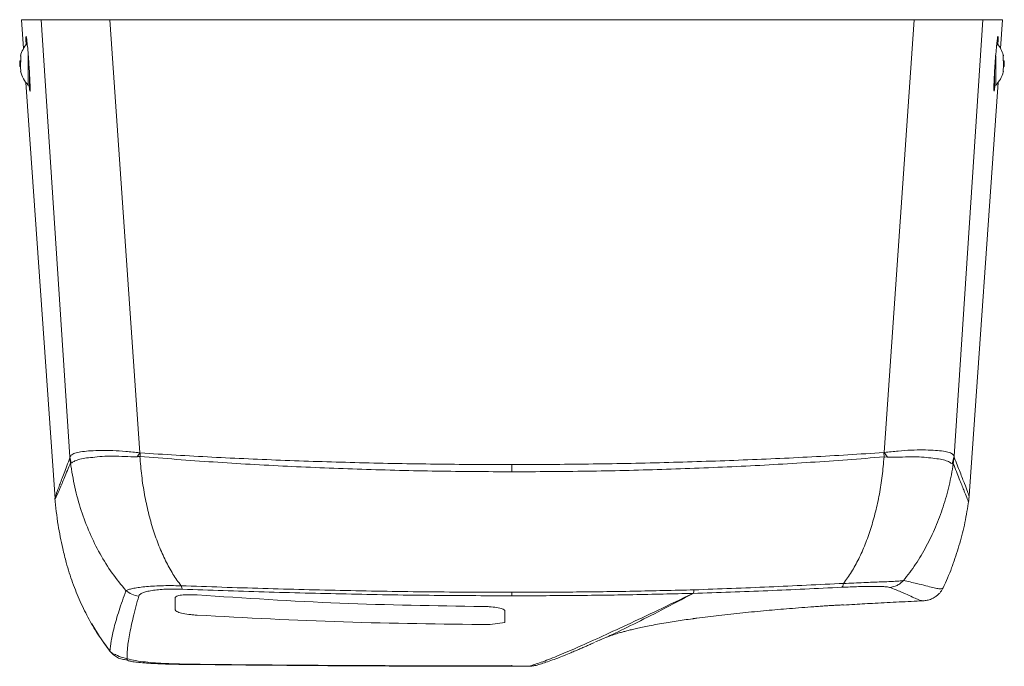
# Model space of a CAD drawing. Header units: millimetres. Extents: x 22 to 1630, y -978 to 180.
# Tile 7 of 9: x 75 to 129, y 145 to 180. Entities that reach past the tile are written whole.
import ezdxf

# ---------------------------------------------------------------- set-up
doc = ezdxf.new("R2010")
doc.units = ezdxf.units.MM

msp = doc.modelspace()

# ---------------------------------------------------------------- linework, layer by layer
at = {"color": 7, "linetype": 'Continuous', "lineweight": 15}
for p, q in [((75.0625, 180.4227), (75.1722, 178.8531)), ((76.1299, 180.4227), (75.0625, 180.4227)), ((76.1299, 180.4227), (77.7076, 156.5387)), ((81.5194, 156.7714), (79.8865, 180.4227)), ((79.8865, 180.4227), (123.8384, 180.4227)), ((123.8384, 180.4227), (122.207, 156.7927)), ((126.0204, 156.5838), (127.595, 180.4227)), ((128.6625, 180.4227), (127.595, 180.4227)), ((128.5527, 178.8531), (128.6625, 180.4227)), ((75.0193, 178.1727), (74.966, 178.1727)), ((74.966, 177.8727), (74.966, 178.1727)), ((75.0193, 178.4335), (75.0193, 178.4649)), ((75.0193, 178.1283), (75.0193, 178.4649)), ((128.7056, 178.1917), (128.7056, 178.4795)), ((128.7056, 178.4518), (128.7056, 178.4795)), ((128.759, 178.1727), (128.707, 178.1727)), ((128.759, 178.1727), (128.759, 177.8727)), ((74.962, 178.0604), (74.962, 177.985)), ((74.966, 177.8727), (75.006, 177.8727)), ((75.0193, 177.612), (75.0193, 177.6861)), ((128.7056, 177.5931), (128.7056, 177.735)), ((128.7151, 177.8727), (128.759, 177.8727)), ((128.7629, 177.985), (128.7629, 178.0604)), ((75.3019, 176.9991), (76.8917, 154.2629)), ((126.8435, 154.41), (128.4231, 176.9991)), ((81.5194, 156.7714), (81.3876, 156.5537)), ((81.4221, 156.5673), (81.4685, 156.5659)), ((81.4685, 156.5659), (81.5325, 156.5698)), ((81.5464, 156.76), (81.5194, 156.7714)), ((122.1895, 156.5423), (122.1728, 156.7781)), ((122.207, 156.7927), (122.1732, 156.7781)), ((122.372, 156.5255), (122.207, 156.7927)), ((125.9165, 156.1612), (126.0202, 156.5841)), ((77.7057, 156.4965), (77.7393, 156.2153)), ((77.7077, 156.5389), (77.7818, 156.2068)), ((77.7393, 156.2153), (77.7811, 156.2067)), ((101.8607, 155.7303), (101.8605, 156.123)), ((122.1894, 156.5407), (122.372, 156.5255)), ((125.9769, 156.1713), (125.9166, 156.1612)), ((125.9772, 156.1734), (126.0225, 156.5309)), ((126.0228, 156.5302), (126.0226, 156.5316)), ((76.9015, 154.2932), (76.9016, 154.2717)), ((76.9027, 154.2552), (76.9049, 154.2491)), ((126.8102, 154.1149), (126.8418, 154.3862)), ((111.759, 149.0912), (111.7934, 149.1835)), ((111.7934, 149.1835), (111.7691, 149.091)), ((111.8052, 149.2821), (111.7934, 149.1835)), ((122.4928, 149.4175), (122.4936, 149.4171)), ((83.4625, 148.856), (83.4625, 148.1843)), ((124.3184, 148.6882), (124.3215, 148.6889)), ((101.4625, 147.5031), (101.4625, 148.1559)), ((119.9825, 148.4605), (119.9825, 148.4606)), ((78.9046, 147.424), (79.3198, 146.7306)), ((100.6626, 147.3849), (101.4625, 147.5031)), ((79.5446, 146.4199), (79.9293, 145.9004)), ((106.4314, 146.4382), (107.1095, 146.7408)), ((101.8504, 145.1073), (102.7976, 145.1096)), ((102.7919, 145.1101), (101.8625, 145.1079))]:
    msp.add_line(p, q, dxfattribs=at)
at = {"color": 8, "linetype": 'Continuous', "lineweight": 15}
for p, q in [((75.4324, 176.8519), (75.4324, 178.4611)), ((128.2925, 178.4567), (128.2925, 176.8519)), ((75.503, 177.4024), (75.503, 176.8227)), ((128.2219, 176.8227), (128.2219, 177.4038)), ((79.8985, 145.9314), (79.9314, 145.902)), ((101.8596, 145.1765), (101.8625, 145.1079))]:
    msp.add_line(p, q, dxfattribs=at)
at = {"color": 7, "linetype": 'Continuous', "lineweight": 15}
for centre, radius, start, end in [((76.562, 178.0604), 1.6, 138.24127, 166.41889), ((127.1629, 178.0604), 1.6, 15.33237, 41.13566), ((76.562, 178.0604), 1.6, 175.9747, 180), ((127.1629, 178.0604), 1.6, 14.24118, 15.33237), ((127.1629, 178.0604), 1.6, 0, 4.0253), ((76.562, 177.985), 1.6, 180, 184.0253), ((76.562, 177.985), 1.6, 193.58883, 225.08947), ((127.1629, 177.985), 1.6, 314.91053, 344.86586), ((127.1629, 177.985), 1.6, 344.86586, 345.75372), ((127.1629, 177.985), 1.6, 355.9747, 0), ((75.503, 176.9227), 0.1, 225.08947, 270), ((128.2219, 176.9227), 0.1, 270, 314.91053)]:
    msp.add_arc(centre, radius, start, end, dxfattribs=at)
for points, knots in [([(79.8865, 180.4227), (79.6179, 180.4227), (79.0807, 180.4227), (78.3406, 180.4227), (77.6779, 180.4227), (77.1118, 180.4227), (76.6609, 180.4227), (76.3674, 180.4227), (76.1942, 180.4227), (76.1513, 180.4227), (76.1299, 180.4227)], [0, 0, 0, 0, 0.1348534, 0.26970482, 0.40456865, 0.5394321, 0.67410408, 0.80877708, 0.90438839, 1, 1, 1, 1]), ([(127.595, 180.4227), (127.5606, 180.4227), (127.4918, 180.4227), (127.2147, 180.4227), (126.8146, 180.4227), (126.2951, 180.4227), (125.6704, 180.4227), (125.0289, 180.4227), (124.4116, 180.4227), (124.0295, 180.4227), (123.8384, 180.4227)], [0, 0, 0, 0, 0.13485314, 0.2697046, 0.40456857, 0.53943173, 0.67410386, 0.80877697, 0.90438801, 1, 1, 1, 1]), ([(75.4741, 176.8282), (75.4769, 176.8007), (75.4911, 176.6577), (75.5105, 176.5367), (75.5282, 176.5031), (75.5335, 176.6514), (75.5261, 176.9508), (75.5067, 177.3706), (75.4837, 177.7512), (75.4572, 178.1388), (75.4276, 178.5304), (75.3876, 178.9798), (75.3509, 179.3215), (75.3222, 179.515), (75.3044, 179.5422), (75.3011, 179.3878), (75.3052, 179.1986), (75.3132, 179.0445), (75.314, 179.0291)], [0, 0, 0, 0, 0.0174831, 0.0908874, 0.1641148, 0.2371596, 0.3100882, 0.3830163, 0.4560669, 0.4788071, 0.5523186, 0.6258278, 0.6993697, 0.7728091, 0.8460372, 0.9190482, 0.9919401, 1, 1, 1, 1]), ([(128.4102, 179.0141), (128.4145, 179.1153), (128.4239, 179.3368), (128.4228, 179.512), (128.4095, 179.5416), (128.3838, 179.3978), (128.3493, 179.1003), (128.3101, 178.6808), (128.2794, 178.2978), (128.2637, 178.0761), (128.2599, 178.0227)], [0, 0, 0, 0, 0.11737171, 0.25673062, 0.39593103, 0.53526073, 0.67495538, 0.8150807, 0.95549508, 1, 1, 1, 1]), ([(75.0193, 177.6861), (75.0114, 177.7598), (74.9957, 177.9072), (75.0114, 178.0546), (75.0193, 178.1283)], [0, 0, 0, 0, 0.4999999, 1, 1, 1, 1]), ([(128.7056, 177.735), (128.7135, 177.8111), (128.7292, 177.9633), (128.7135, 178.1156), (128.7056, 178.1917)], [0, 0, 0, 0, 0.4999998, 1, 1, 1, 1]), ([(128.2599, 178.0227), (128.2486, 177.854), (128.2262, 177.5167), (128.2035, 177.0673), (128.1923, 176.7266), (128.1938, 176.5303), (128.2078, 176.5084), (128.2277, 176.6124), (128.2447, 176.7728), (128.2506, 176.8288)], [0, 0, 0, 0, 0.1534112, 0.3068359, 0.4599395, 0.61271, 0.7653852, 0.9182242, 1, 1, 1, 1]), ([(77.7076, 156.5387), (77.7344, 156.5822), (77.7881, 156.6692), (78.0238, 156.7757), (78.3726, 156.84), (78.8356, 156.8775), (79.3962, 156.9056), (80.0435, 156.8979), (80.7547, 156.8407), (81.2645, 156.7945), (81.5194, 156.7714)], [0, 0, 0, 0, 0.1249967, 0.2500185, 0.375048, 0.5000823, 0.6250943, 0.750077, 0.8750421, 1, 1, 1, 1]), ([(77.7818, 156.2068), (77.8247, 156.2341), (77.9104, 156.2886), (78.1585, 156.4083), (78.5015, 156.4758), (78.9408, 156.5162), (79.4549, 156.5767), (80.0456, 156.5955), (80.6922, 156.5557), (81.1558, 156.5543), (81.3876, 156.5537)], [0, 0, 0, 0, 0.1250819, 0.2499955, 0.3750401, 0.5000572, 0.6250775, 0.7500495, 0.8750172, 1, 1, 1, 1]), ([(81.3876, 156.5537), (81.3888, 156.5584), (81.3906, 156.5649), (81.3957, 156.5713), (81.3999, 156.574), (81.4047, 156.5749), (81.4126, 156.5734), (81.4181, 156.5699), (81.4221, 156.5673)], [0, 0, 0, 0, 0.297031, 0.4098355, 0.5084935, 0.6050237, 0.7126071, 1, 1, 1, 1]), ([(83.7795, 149.5038), (83.6297, 149.7117), (83.3301, 150.1274), (82.9271, 150.8634), (82.5647, 151.6724), (82.2501, 152.5537), (81.9853, 153.4943), (81.7755, 154.4849), (81.6182, 155.5124), (81.5593, 156.2171), (81.5298, 156.5694)], [0, 0, 0, 0, 0.12499959, 0.25000152, 0.37499994, 0.50000009, 0.6250008, 0.74999868, 0.87500093, 1, 1, 1, 1]), ([(81.5471, 156.7599), (81.5507, 156.7269), (81.556, 156.6776), (81.5512, 156.6107), (81.5371, 156.5811), (81.53, 156.5661)], [0, 0, 0, 0, 0.500355, 0.7483829, 1, 1, 1, 1]), ([(81.53, 156.5661), (82.8638, 156.4612), (85.5314, 156.2514), (89.583, 156.0224), (93.6596, 155.8592), (97.7555, 155.7542), (100.4923, 155.7382), (101.8607, 155.7303)], [0, 0, 0, 0, 0.1999867, 0.40000201, 0.59999978, 0.80000476, 1, 1, 1, 1]), ([(101.8605, 156.123), (100.4634, 156.1285), (97.6845, 156.1396), (93.5483, 156.2192), (89.477, 156.3465), (85.474, 156.5207), (82.8513, 156.6805), (81.5471, 156.7599)], [0, 0, 0, 0, 0.2044311, 0.406608, 0.6065689, 0.804353, 1, 1, 1, 1]), ([(122.1728, 156.7781), (120.867, 156.6973), (118.242, 156.5348), (114.2367, 156.3567), (110.1656, 156.2259), (106.0322, 156.1428), (103.2559, 156.1296), (101.8605, 156.123)], [0, 0, 0, 0, 0.19589589, 0.39380411, 0.59376483, 0.79581725, 1, 1, 1, 1]), ([(122.207, 156.7927), (122.4618, 156.8169), (122.9712, 156.8652), (123.6822, 156.9201), (124.3293, 156.9307), (124.8903, 156.9068), (125.3537, 156.8724), (125.7024, 156.8063), (125.9402, 156.7169), (125.9936, 156.6282), (126.0204, 156.5838)], [0, 0, 0, 0, 0.1249358, 0.2498809, 0.3748466, 0.4998399, 0.6248597, 0.7499205, 0.8749877, 1, 1, 1, 1]), ([(126.0226, 156.5316), (126.0219, 156.5372), (126.0205, 156.5485), (126.0203, 156.5713), (126.0203, 156.5827)], [0, 0, 0, 0, 0.4989767, 1, 1, 1, 1]), ([(77.7076, 156.5378), (77.7076, 156.5284), (77.7075, 156.5097), (77.7063, 156.501), (77.7057, 156.4966)], [0, 0, 0, 0, 0.4999025, 1, 1, 1, 1]), ([(80.7656, 149.247), (80.5091, 149.5573), (79.996, 150.1779), (79.3363, 151.2418), (78.7682, 152.387), (78.3082, 153.6091), (77.9505, 154.8881), (77.8093, 155.7736), (77.7387, 156.2164)], [0, 0, 0, 0, 0.1666665, 0.333333, 0.5000005, 0.666666, 0.8333341, 1, 1, 1, 1]), ([(101.8607, 155.7303), (103.2289, 155.7369), (105.9653, 155.7502), (110.0609, 155.8509), (114.137, 156.0095), (118.1882, 156.2335), (120.8558, 156.4394), (122.1895, 156.5423)], [0, 0, 0, 0, 0.1999957, 0.4, 0.5999978, 0.8000131, 1, 1, 1, 1]), ([(122.1894, 156.5407), (122.1599, 156.1968), (122.101, 155.5089), (121.9425, 154.5068), (121.7347, 153.5405), (121.4743, 152.6225), (121.1664, 151.7613), (120.8127, 150.9692), (120.4202, 150.2468), (120.1287, 149.8365), (119.983, 149.6313)], [0, 0, 0, 0, 0.124994, 0.249999, 0.3749995, 0.4999989, 0.625, 0.7500014, 0.8750042, 1, 1, 1, 1]), ([(122.372, 156.5255), (122.5977, 156.5261), (123.0491, 156.5273), (123.679, 156.5601), (124.255, 156.541), (124.7588, 156.4832), (125.1894, 156.4367), (125.53, 156.3668), (125.7822, 156.2594), (125.8718, 156.1939), (125.9165, 156.1612)], [0, 0, 0, 0, 0.1249875, 0.2499247, 0.3748748, 0.4998754, 0.6249055, 0.7499213, 0.874944, 1, 1, 1, 1]), ([(123.2587, 149.7918), (123.4837, 150.0842), (123.9335, 150.6689), (124.5146, 151.6524), (125.0196, 152.701), (125.4349, 153.8123), (125.766, 154.9705), (125.9066, 155.771), (125.9769, 156.1713)], [0, 0, 0, 0, 0.1666669, 0.3333334, 0.5, 0.6666668, 0.8333335, 1, 1, 1, 1]), ([(76.889, 154.2956), (76.9365, 153.8026), (77.0257, 152.8746), (77.2229, 151.9687), (77.3153, 151.5441)], [0, 0, 0, 0, 0.5312476, 1, 1, 1, 1]), ([(76.9029, 154.2546), (76.9028, 154.255), (76.9027, 154.2559), (76.9026, 154.2582), (76.9024, 154.2608), (76.9022, 154.2636), (76.902, 154.2663), (76.9018, 154.2687), (76.9017, 154.2709), (76.9016, 154.2717), (76.9016, 154.2722)], [0, 0, 0, 0, 0.13795, 0.259957, 0.3787944, 0.5007669, 0.6265855, 0.7539222, 0.8792158, 1, 1, 1, 1]), ([(125.9735, 150.7259), (126.0954, 151.087), (126.3373, 151.8032), (126.6248, 152.9577), (126.754, 153.7525), (126.8183, 154.148)], [0, 0, 0, 0, 0.33821856, 0.670688, 1, 1, 1, 1]), ([(79.8944, 145.9365), (79.6916, 146.206), (79.2858, 146.745), (78.7457, 147.6546), (78.2617, 148.6294), (77.8462, 149.6701), (77.5263, 150.6436), (77.3782, 151.2842), (77.318, 151.5447)], [0, 0, 0, 0, 0.1755018, 0.3510029, 0.5270889, 0.7031943, 0.8792912, 1, 1, 1, 1]), ([(125.9687, 150.7363), (125.9414, 150.6531), (125.7867, 150.1809), (125.5843, 149.747), (125.4176, 149.3895)], [0, 0, 0, 0, 0.1761478, 1, 1, 1, 1]), ([(119.9848, 149.6337), (118.631, 149.5684), (115.9234, 149.4376), (113.1779, 149.3339), (111.8052, 149.2821)], [0, 0, 0, 0, 0.5000032, 1, 1, 1, 1]), ([(119.8758, 149.4208), (119.8987, 149.4378), (119.9443, 149.4718), (119.9713, 149.5798), (119.9848, 149.6337)], [0, 0, 0, 0, 0.5001982, 1, 1, 1, 1]), ([(119.983, 149.6313), (120.1715, 149.6395), (120.5485, 149.656), (121.0848, 149.6786), (121.5891, 149.6991), (122.0508, 149.7173), (122.4597, 149.7335), (122.8045, 149.7493), (123.0841, 149.766), (123.2005, 149.7832), (123.2587, 149.7918)], [0, 0, 0, 0, 0.1250699, 0.2501155, 0.3751431, 0.5001524, 0.6251441, 0.7501141, 0.8750706, 1, 1, 1, 1]), ([(122.4937, 149.4172), (122.6335, 149.4442), (122.8459, 149.4852), (123.0964, 149.6367), (123.2034, 149.7386), (123.2569, 149.7896)], [0, 0, 0, 0, 0.4906518, 0.7453274, 1, 1, 1, 1]), ([(125.4177, 149.3898), (125.3883, 149.3705), (125.3295, 149.3319), (125.1437, 149.342), (124.8761, 149.3977), (124.4974, 149.4985), (124.0079, 149.634), (123.5072, 149.7377), (123.2569, 149.7896)], [0, 0, 0, 0, 0.1666712, 0.3333417, 0.5000114, 0.6666797, 0.8333448, 1, 1, 1, 1]), ([(80.7657, 149.2474), (80.634, 148.8691), (80.3706, 148.1126), (80.1087, 147.2041), (79.9354, 146.4503), (79.9081, 146.1077), (79.8944, 145.9365)], [0, 0, 0, 0, 0.2500201, 0.5000265, 0.7500184, 1, 1, 1, 1]), ([(83.7795, 149.5038), (83.592, 149.5079), (83.217, 149.5161), (82.6923, 149.5091), (82.2097, 149.4882), (81.7816, 149.4533), (81.416, 149.4071), (81.1211, 149.3535), (80.8936, 149.2967), (80.8068, 149.2652), (80.7635, 149.2495)], [0, 0, 0, 0, 0.1250119, 0.2500384, 0.3750794, 0.5000887, 0.625102, 0.7500876, 0.875053, 1, 1, 1, 1]), ([(80.7635, 149.2495), (80.8683, 149.1696), (81.0778, 149.0099), (81.338, 148.9637), (81.4681, 148.9406)], [0, 0, 0, 0, 0.4999995, 1, 1, 1, 1]), ([(81.4681, 148.9406), (81.4846, 148.9723), (81.5176, 149.0356), (81.672, 149.119), (81.8946, 149.1912), (82.1867, 149.2495), (82.5391, 149.2925), (82.9422, 149.319), (83.3845, 149.33), (83.7021, 149.3229), (83.861, 149.3194)], [0, 0, 0, 0, 0.1249181, 0.2498674, 0.3748517, 0.499864, 0.6248907, 0.7499386, 0.8749811, 1, 1, 1, 1]), ([(101.862, 149.15), (100.3427, 149.1546), (97.304, 149.1638), (92.7609, 149.2387), (88.2417, 149.3514), (85.266, 149.4542), (83.7782, 149.5055)], [0, 0, 0, 0, 0.249987, 0.4999865, 0.7499979, 1, 1, 1, 1]), ([(83.7782, 149.5055), (83.789, 149.4643), (83.8106, 149.3819), (83.8442, 149.3402), (83.861, 149.3194)], [0, 0, 0, 0, 0.4998555, 1, 1, 1, 1]), ([(83.861, 149.3194), (85.342, 149.2679), (88.3045, 149.1648), (92.8032, 149.0502), (97.3255, 148.9733), (100.3501, 148.9635), (101.8625, 148.9587)], [0, 0, 0, 0, 0.2499532, 0.4999607, 0.7499805, 1, 1, 1, 1]), ([(111.8052, 149.2821), (110.7043, 149.2558), (108.5024, 149.2032), (105.1844, 149.1591), (102.9694, 149.153), (101.862, 149.15)], [0, 0, 0, 0, 0.3333333, 0.6666667, 1, 1, 1, 1]), ([(101.8625, 148.9587), (101.8624, 148.9791), (101.8622, 149.0198), (101.862, 149.1066), (101.862, 149.15)], [0, 0, 0, 0, 0.500003, 1, 1, 1, 1]), ([(101.8625, 148.9587), (102.9647, 148.9616), (105.1692, 148.9674), (108.4716, 149.0117), (110.6632, 149.0647), (111.759, 149.0912)], [0, 0, 0, 0, 0.33333207, 0.66666509, 1, 1, 1, 1]), ([(111.759, 149.0912), (111.108, 148.7789), (109.8056, 148.1542), (108.1176, 147.3579), (106.6262, 146.6678), (105.3492, 146.0952), (104.2845, 145.6421), (103.4124, 145.2998), (102.9988, 145.1734), (102.7919, 145.1101)], [0, 0, 0, 0, 0.1425804, 0.2852623, 0.4280378, 0.5709033, 0.7138547, 0.8568888, 1, 1, 1, 1]), ([(111.7691, 149.091), (113.1284, 149.1359), (115.8465, 149.2257), (118.5328, 149.3558), (119.8758, 149.4208)], [0, 0, 0, 0, 0.5000593, 1, 1, 1, 1]), ([(119.8758, 149.4208), (120.1915, 149.4346), (120.6648, 149.4553), (121.2225, 149.468), (121.6018, 149.4721), (121.9297, 149.4693), (122.1947, 149.4594), (122.3954, 149.443), (122.4605, 149.4259), (122.4928, 149.4175)], [0, 0, 0, 0, 0.2542377, 0.3811964, 0.5074539, 0.6327168, 0.7569232, 0.8794889, 1, 1, 1, 1]), ([(125.1236, 149.0139), (125.1613, 149.0439), (125.2832, 149.1411), (125.3585, 149.2794), (125.4105, 149.375)], [0, 0, 0, 0, 0.3091589, 1, 1, 1, 1]), ([(125.4105, 149.375), (125.4118, 149.3775), (125.4143, 149.3827), (125.4166, 149.3874), (125.4177, 149.3898)], [0, 0, 0, 0, 0.4998021, 1, 1, 1, 1]), ([(81.4681, 148.9406), (81.3618, 148.5441), (81.1492, 147.7512), (80.9493, 146.7959), (80.8293, 146.002), (80.8302, 145.6397), (80.8306, 145.4586)], [0, 0, 0, 0, 0.2500029, 0.5000048, 0.7500033, 1, 1, 1, 1]), ([(84.6625, 149.003), (84.5836, 149.008), (84.4258, 149.0179), (84.1978, 149.0207), (83.9878, 149.0143), (83.7455, 148.9926), (83.5147, 148.9437), (83.4799, 148.8852), (83.4625, 148.856)], [0, 0, 0, 0, 0.1252982, 0.2505956, 0.3758932, 0.5011914, 0.7505662, 1, 1, 1, 1]), ([(100.2625, 148.3733), (97.6598, 148.4129), (92.4545, 148.4921), (87.2598, 148.8327), (84.6625, 149.003)], [0, 0, 0, 0, 0.5000003, 1, 1, 1, 1]), ([(119.9829, 148.4533), (120.184, 148.4657), (120.7533, 148.5007), (121.7639, 148.5569), (123.0065, 148.6216), (123.8848, 148.6618), (124.3187, 148.6817)], [0, 0, 0, 0, 0.14073308, 0.39845396, 0.70283416, 1, 1, 1, 1]), ([(124.3251, 148.6825), (124.4012, 148.6894), (124.5479, 148.7027), (124.763, 148.7715), (124.9656, 148.8696), (125.0816, 148.9692), (125.1279, 149.0089)], [0, 0, 0, 0, 0.3094681, 0.5957701, 0.8388021, 1, 1, 1, 1]), ([(83.4625, 148.1843), (83.4804, 148.1555), (83.5161, 148.0979), (83.7906, 148.011), (84.1216, 147.9521), (84.4246, 147.9172), (84.5832, 147.9061), (84.6625, 147.9005)], [0, 0, 0, 0, 0.2497234, 0.4994393, 0.7491192, 0.8745593, 1, 1, 1, 1]), ([(101.4625, 148.1559), (101.4447, 148.1831), (101.4092, 148.2375), (101.1347, 148.3091), (100.8031, 148.3504), (100.4999, 148.3692), (100.3416, 148.3719), (100.2625, 148.3733)], [0, 0, 0, 0, 0.2497325, 0.4994407, 0.7491079, 0.874554, 1, 1, 1, 1]), ([(118.3625, 148.3626), (117.9154, 148.3287), (117.0473, 148.263), (115.7496, 148.1516), (114.4646, 148.0287), (113.1985, 147.8934), (112.3638, 147.7874), (111.9625, 147.7365)], [0, 0, 0, 0, 0.2091519, 0.4060911, 0.6075278, 0.8112929, 1, 1, 1, 1]), ([(119.9825, 148.4606), (119.9584, 148.4605), (119.9101, 148.4604), (119.5966, 148.4441), (119.2698, 148.4245), (118.9938, 148.4069), (118.6869, 148.386), (118.4751, 148.3707), (118.3625, 148.3626)], [0, 0, 0, 0, 0.2485322, 0.4987888, 0.6212701, 0.7494026, 0.8666887, 1, 1, 1, 1]), ([(84.6625, 147.9005), (87.3273, 147.7587), (92.6571, 147.4752), (97.9941, 147.415), (100.6626, 147.3849)], [0, 0, 0, 0, 0.4999998, 1, 1, 1, 1]), ([(106.6565, 146.5299), (106.7069, 146.554), (106.8667, 146.6303), (107.1608, 146.7467), (107.5012, 146.8644), (107.7689, 146.9438), (107.9703, 146.9996), (108.1966, 147.0593), (108.4527, 147.1227), (108.7495, 147.1915), (109.0841, 147.2639), (109.6221, 147.3722), (110.3454, 147.5004), (111.1169, 147.6213), (111.5738, 147.6826), (111.7287, 147.7033)], [0, 0, 0, 0, 0.0485005, 0.1537547, 0.2377721, 0.3148001, 0.3721587, 0.4284603, 0.4841832, 0.5408091, 0.6009002, 0.6649478, 0.8114053, 0.9360564, 1, 1, 1, 1]), ([(111.9625, 147.7365), (111.9009, 147.7283), (111.8221, 147.7178), (111.7453, 147.7073), (111.7285, 147.705)], [0, 0, 0, 0, 0.780795, 1, 1, 1, 1]), ([(103.3277, 145.2053), (103.4252, 145.2337), (103.6242, 145.2915), (103.9733, 145.4128), (104.3408, 145.5499), (104.7053, 145.6936), (105.0346, 145.8285), (105.3215, 145.9488), (105.5621, 146.0514), (105.7806, 146.1457), (105.987, 146.2357), (106.1788, 146.3199), (106.3112, 146.3788), (106.3718, 146.4058)], [0, 0, 0, 0, 0.1419467, 0.2895422, 0.4237436, 0.5445709, 0.6520459, 0.7271364, 0.7940034, 0.852653, 0.9032147, 0.9557065, 1, 1, 1, 1]), ([(79.8944, 145.9365), (79.9536, 145.8677), (80.072, 145.7301), (80.303, 145.5818), (80.5586, 145.4816), (80.7399, 145.4663), (80.8306, 145.4586)], [0, 0, 0, 0, 0.2499985, 0.4999995, 0.749998, 1, 1, 1, 1]), ([(79.9314, 145.902), (79.9571, 145.87), (80.0067, 145.8081), (80.152, 145.7641), (80.2222, 145.7429)], [0, 0, 0, 0, 0.5172806, 1, 1, 1, 1]), ([(80.2219, 145.7426), (80.2516, 145.7248), (80.3798, 145.6478), (80.7063, 145.5447), (81.1722, 145.4343), (81.6922, 145.3557), (82.2418, 145.2999), (82.8127, 145.2627), (83.3966, 145.2387), (83.7915, 145.2319), (83.9881, 145.2286)], [0, 0, 0, 0, 0.044276, 0.1913882, 0.3340366, 0.4727769, 0.6079311, 0.7403563, 0.8707731, 1, 1, 1, 1]), ([(80.8306, 145.4586), (80.8461, 145.4431), (80.8774, 145.412), (81.0726, 145.3669), (81.3676, 145.3254), (81.76, 145.2889), (82.2346, 145.2584), (82.7733, 145.2346), (83.3568, 145.217), (83.7634, 145.2109), (83.9662, 145.2079)], [0, 0, 0, 0, 0.12307524, 0.24747278, 0.3727859, 0.49848128, 0.62431187, 0.75007432, 0.87537484, 1, 1, 1, 1]), ([(83.9569, 145.2246), (84.4218, 145.2195), (85.3408, 145.2092), (86.6677, 145.1963), (87.891, 145.1855), (88.9745, 145.1767), (89.9182, 145.1697), (90.7222, 145.1643), (91.4162, 145.1599), (92.1855, 145.1553), (93.1598, 145.1501), (94.4391, 145.1441), (95.9681, 145.1382), (97.7468, 145.133), (99.7388, 145.1291), (101.1379, 145.1285), (101.8608, 145.1281)], [0, 0, 0, 0, 0.0779192, 0.1540673, 0.2224047, 0.2829317, 0.3356486, 0.3805553, 0.4176522, 0.4519472, 0.509455, 0.580904, 0.6662941, 0.7656252, 0.8788971, 1, 1, 1, 1]), ([(83.9662, 145.2079), (86.9482, 145.1783), (92.9119, 145.1192), (98.879, 145.1117), (101.8625, 145.1079)], [0, 0, 0, 0, 0.500014, 1, 1, 1, 1]), ([(102.7919, 145.1101), (102.8949, 145.1222), (103.0082, 145.1354), (103.1905, 145.1527), (103.2625, 145.1851), (103.325, 145.2131)], [0, 0, 0, 0, 0.568093, 0.6255301, 1, 1, 1, 1]), ([(102.8878, 145.1207), (102.9326, 145.12), (103.0019, 145.1189), (103.0751, 145.1392), (103.1009, 145.1464)], [0, 0, 0, 0, 0.64683, 1, 1, 1, 1])]:
    msp.add_open_spline(points, degree=3, knots=knots, dxfattribs=at)
at = {"color": 8, "linetype": 'Continuous', "lineweight": 15}
for points, knots in [([(77.7057, 156.4966), (77.5934, 156.2021), (77.369, 155.6134), (77.1308, 154.9778), (76.9711, 154.5364), (76.893, 154.3041), (76.8993, 154.296), (76.9015, 154.2932)], [0, 0, 0, 0, 0.2207906, 0.4413675, 0.662123, 0.8827565, 1, 1, 1, 1]), ([(76.9049, 154.2491), (76.9036, 154.2413), (76.8997, 154.2191), (76.9829, 154.4031), (77.1493, 154.79), (77.3948, 155.3755), (77.624, 155.9361), (77.7387, 156.2164)], [0, 0, 0, 0, 0.1177542, 0.3383201, 0.5588787, 0.7794449, 1, 1, 1, 1]), ([(125.9772, 156.1734), (126.0901, 155.8856), (126.3159, 155.3099), (126.5578, 154.7032), (126.7222, 154.2961), (126.805, 154.0962), (126.8014, 154.1109), (126.8001, 154.1161)], [0, 0, 0, 0, 0.2196878, 0.4393862, 0.6590774, 0.8787754, 1, 1, 1, 1]), ([(126.8317, 154.4108), (126.8337, 154.4113), (126.8394, 154.4126), (126.7602, 154.6311), (126.5994, 155.0542), (126.3602, 155.6694), (126.1353, 156.2433), (126.0228, 156.5302)], [0, 0, 0, 0, 0.1181066, 0.3385709, 0.5590575, 0.7795416, 1, 1, 1, 1]), ([(107.1095, 146.7408), (107.1414, 146.755), (107.5402, 146.9323), (108.5049, 147.4055), (110.0014, 148.1555), (111.1799, 148.7792), (111.7691, 149.091)], [0, 0, 0, 0, 0.0282505, 0.352172, 0.6760886, 1, 1, 1, 1]), ([(122.4937, 149.4172), (122.7119, 149.3339), (123.1486, 149.1673), (123.5783, 148.9661), (123.9138, 148.8111), (124.1465, 148.7167), (124.2779, 148.6757), (124.3116, 148.6861), (124.3184, 148.6882)], [0, 0, 0, 0, 0.1901397, 0.3804604, 0.5708975, 0.7614052, 0.9519577, 1, 1, 1, 1])]:
    msp.add_open_spline(points, degree=3, knots=knots, dxfattribs=at)

doc.saveas('drawing.dxf')
